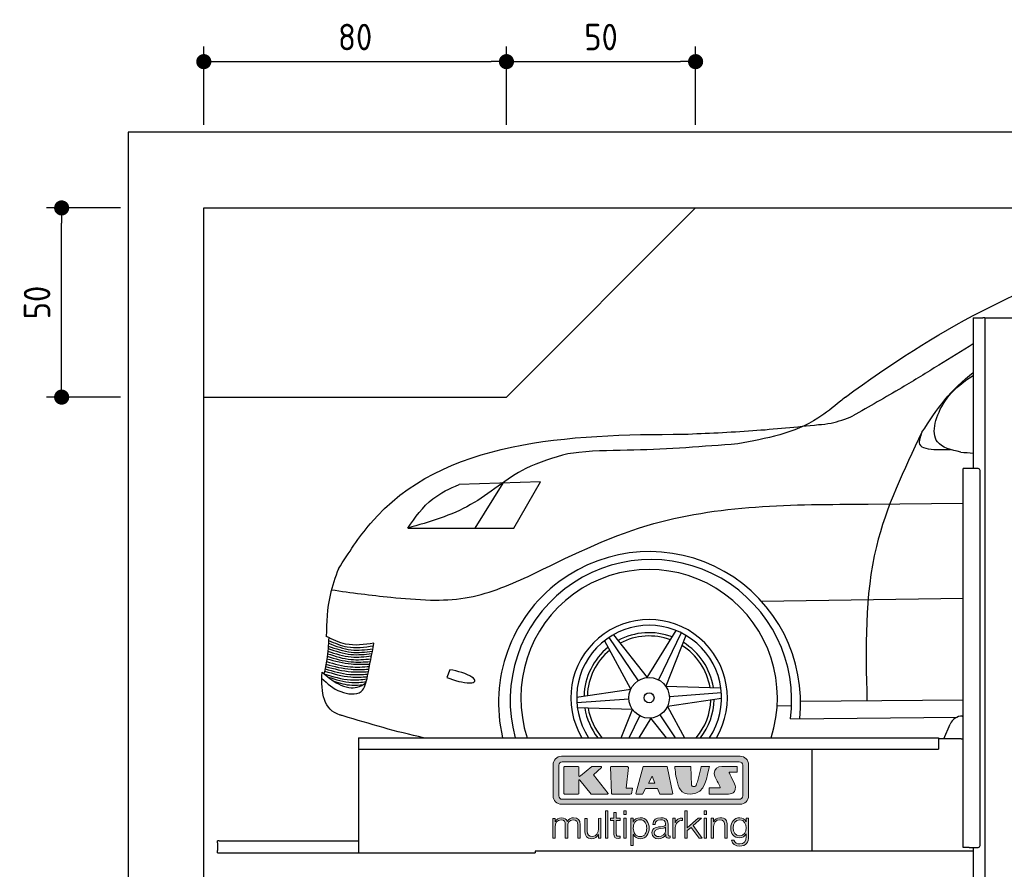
# Model space of a CAD drawing. Header units: millimetres. Extents: x -287 to 6264, y -393 to 3998.
# Tile 2 of 3: x -287 to 2316, y 1752 to 3998. Entities that reach past the tile are written whole.
import ezdxf

# ---------------------------------------------------------------- set-up
doc = ezdxf.new("R2010")
doc.units = ezdxf.units.MM
for name, color, linetype in [('4', 3, 'Continuous'), ('5', 3, 'Continuous'), ('Car', 10, 'Continuous'), ('Logo', 7, 'Continuous')]:
    doc.layers.add(name, color=color, linetype=linetype)
doc.styles.get("Standard").update_dxf_attribs({"font": 'ISOCP.SHX'})
doc.dimstyles.new('GEN-ISO$0', dxfattribs={"dimscale": 20, "dimtxt": 3.5, "dimasz": 2, "dimexe": 2, "dimexo": 1, "dimgap": 1.5, "dimtad": 1, "dimdec": 1, "dimlfac": 0.1, "dimdsep": 46, "dimtxsty": 'Standard', "dimblk": 'PUNKT', "dimcen": 2, "dimclrd": 256, "dimclre": 256, "dimclrt": 2, "dimadec": 0, "dimazin": 0, "dimtp": 0.1, "dimtm": 0.1, "dimtfac": 0.71, "dimtdec": 1, "dimtmove": 2, "dimatfit": 3, "dimldrblk": 'PUNKT', "dimfxl": 0, "dimtolj": 1, "dimarcsym": 0})

# ---------------------------------------------------------------- blocks, each defined once
blk = doc.blocks.new('PUNKT')
at = {"layer": '4', "color": 0, "linetype": 'ByBlock'}
blk.add_line((-0.5, 0), (-1, 0), dxfattribs=at)
at = {"layer": '4', "color": 0, "linetype": 'ByBlock', "const_width": 0.5}
blk.add_lwpolyline([(-0.25, 0, 1), (0.25, 0, 1)], format="xyb", close=True, dxfattribs=at)
blk = doc.blocks.new('*D4')
at = {"layer": '5', "lineweight": -2}
for p, q in [((-20, 3500), (-215.7, 3500)), ((-175.7, 3040), (-175.7, 3460)), ((-20, 3000), (-215.7, 3000))]:
    blk.add_line(p, q, dxfattribs=at)
at = {"layer": 'DEFPOINTS', "color": 0}
for p in [(-175.7, 3500), (0, 3500), (0, 3000)]:
    blk.add_point(p, dxfattribs=at)
at = {"layer": '5', "lineweight": -2, "xscale": 40, "yscale": 40, "zscale": 40}
for p, rotation in [((-175.7, 3500), 90), ((-175.7, 3000), 270)]:
    blk.add_blockref('PUNKT', p, dxfattribs=dict(at, rotation=rotation))
at = {"layer": '5', "color": 2, "insert": (-240.7, 3250), "char_height": 70, "attachment_point": 5, "rotation": 90}
blk.add_mtext('\\A1;50', dxfattribs=at)
blk = doc.blocks.new('*D5')
at = {"layer": '5', "lineweight": -2}
for p, q in [((200, 3720), (200, 3926.7)), ((1000, 3720), (1000, 3926.7)), ((240, 3886.7), (960, 3886.7))]:
    blk.add_line(p, q, dxfattribs=at)
at = {"layer": 'DEFPOINTS', "color": 0}
for p in [(1000, 3886.7), (200, 3700), (1000, 3700)]:
    blk.add_point(p, dxfattribs=at)
at = {"layer": '5', "lineweight": -2, "xscale": 40, "yscale": 40, "zscale": 40, "rotation": 180}
blk.add_blockref('PUNKT', (200, 3886.7), dxfattribs=at)
at = {"layer": '5', "lineweight": -2, "xscale": 40, "yscale": 40, "zscale": 40}
blk.add_blockref('PUNKT', (1000, 3886.7), dxfattribs=at)
at = {"layer": '5', "color": 2, "insert": (600, 3951.7), "char_height": 70, "attachment_point": 5}
blk.add_mtext('\\A1;80', dxfattribs=at)
blk = doc.blocks.new('*D6')
at = {"layer": '5', "lineweight": -2}
for p, q in [((1000, 3720), (1000, 3926.7)), ((1500, 3720), (1500, 3926.7)), ((1040, 3886.7), (1460, 3886.7))]:
    blk.add_line(p, q, dxfattribs=at)
at = {"layer": 'DEFPOINTS', "color": 0}
for p in [(1500, 3886.7), (1000, 3700), (1500, 3700)]:
    blk.add_point(p, dxfattribs=at)
at = {"layer": '5', "lineweight": -2, "xscale": 40, "yscale": 40, "zscale": 40, "rotation": 180}
blk.add_blockref('PUNKT', (1000, 3886.7), dxfattribs=at)
at = {"layer": '5', "lineweight": -2, "xscale": 40, "yscale": 40, "zscale": 40}
blk.add_blockref('PUNKT', (1500, 3886.7), dxfattribs=at)
at = {"layer": '5', "color": 2, "insert": (1250, 3951.7), "char_height": 70, "attachment_point": 5}
blk.add_mtext('\\A1;50', dxfattribs=at)
blk = doc.blocks.new('KLAUS')
at = {"layer": 'Logo'}
h = blk.add_hatch(color=8, dxfattribs=at)
h.dxf.hatch_style = 2
edge = h.paths.add_edge_path()
edge.add_spline(control_points=[(3.6, 29.09), (2.88, 29.09), (2.3, 28.51), (2.3, 27.8), (2.3, 27.8), (2.3, 16.11), (2.3, 16.11), (2.3, 15.39), (2.88, 14.81), (3.6, 14.81), (3.6, 14.81), (71.16, 14.81), (71.16, 14.81), (71.88, 14.81), (72.46, 15.39), (72.46, 16.11), (72.46, 16.11), (72.46, 27.8), (72.46, 27.8), (72.46, 28.51), (71.88, 29.09), (71.16, 29.09), (71.16, 29.09), (3.6, 29.09), (3.6, 29.09), (3.6, 29.09), (3.6, 29.09), (3.6, 29.09)], knot_values=[0, 0, 0, 0, 1, 1, 1, 2, 2, 2, 3, 3, 3, 4, 4, 4, 5, 5, 5, 6, 6, 6, 7, 7, 7, 8, 8, 8, 9, 9, 9, 9], degree=3, periodic=0)
edge = h.paths.add_edge_path()
edge.add_spline(control_points=[(3.35, 31.23), (3.35, 31.23), (71.47, 31.23), (71.47, 31.23), (73.26, 31.23), (74.71, 29.77), (74.71, 27.99), (74.71, 27.99), (74.71, 16.17), (74.71, 16.17), (74.71, 14.38), (73.26, 12.93), (71.47, 12.93), (71.47, 12.93), (3.35, 12.93), (3.35, 12.93), (1.56, 12.93), (0.11, 14.38), (0.11, 16.17), (0.11, 16.17), (0.11, 27.99), (0.11, 27.99), (0.11, 29.77), (1.56, 31.23), (3.35, 31.23), (3.35, 31.23), (3.35, 31.23), (3.35, 31.23)], knot_values=[0, 0, 0, 0, 1, 1, 1, 2, 2, 2, 3, 3, 3, 4, 4, 4, 5, 5, 5, 6, 6, 6, 7, 7, 7, 8, 8, 8, 9, 9, 9, 9], degree=3, periodic=0)
h = blk.add_hatch(color=8, dxfattribs=at)
h.dxf.hatch_style = 2
edge = h.paths.add_edge_path()
edge.add_spline(control_points=[(4.5, 27.33), (4.5, 27.33), (9.7, 27.33), (9.7, 27.33), (9.84, 27.33), (9.96, 27.22), (9.96, 27.08), (9.96, 27.08), (9.96, 23.69), (9.96, 23.69), (9.96, 23.69), (9.94, 23.64), (10.04, 23.59), (10.14, 23.53), (10.2, 23.57), (10.2, 23.57), (10.2, 23.57), (10.51, 23.75), (10.51, 23.75), (10.51, 23.75), (14.94, 27.33), (14.94, 27.33), (14.94, 27.33), (18.41, 27.33), (18.41, 27.33), (18.41, 27.33), (18.49, 27.33), (18.56, 27.2), (18.65, 27.04), (18.53, 26.91), (18.53, 26.91), (18.53, 26.91), (15.49, 24.11), (15.49, 24.11), (15.49, 24.11), (21.14, 17.06), (21.14, 17.06), (21.14, 17.06), (21.13, 16.91), (21.13, 16.91), (21.08, 16.84), (20.99, 16.82), (20.99, 16.82), (20.99, 16.82), (14.7, 16.82), (14.7, 16.82), (14.7, 16.82), (10.26, 22.17), (10.26, 22.17), (10.26, 22.17), (10.19, 22.24), (10.08, 22.21), (9.97, 22.18), (9.96, 22.11), (9.96, 22.11), (9.96, 22.11), (9.96, 17.08), (9.96, 17.08), (9.96, 16.94), (9.84, 16.82), (9.7, 16.82), (9.7, 16.82), (4.5, 16.82), (4.5, 16.82), (4.36, 16.82), (4.25, 16.94), (4.25, 17.08), (4.25, 17.08), (4.25, 27.08), (4.25, 27.08), (4.25, 27.22), (4.36, 27.33), (4.5, 27.33), (4.5, 27.33), (4.5, 27.33), (4.5, 27.33)], knot_values=[0, 0, 0, 0, 1, 1, 1, 2, 2, 2, 3, 3, 3, 4, 4, 4, 5, 5, 5, 6, 6, 6, 7, 7, 7, 8, 8, 8, 9, 9, 9, 10, 10, 10, 11, 11, 11, 12, 12, 12, 13, 13, 13, 14, 14, 14, 15, 15, 15, 16, 16, 16, 17, 17, 17, 18, 18, 18, 19, 19, 19, 20, 20, 20, 21, 21, 21, 22, 22, 22, 23, 23, 23, 24, 24, 24, 25, 25, 25, 25], degree=3, periodic=0)
h = blk.add_hatch(color=8, dxfattribs=at)
h.dxf.hatch_style = 2
h.paths.add_polyline_path([(22.42, 17.06), (21.97, 27.15), (22.24, 27.33), (28.55, 27.33), (28.86, 26.97), (28.01, 19.08), (30.26, 19.07), (30.44, 18.95), (30.08, 16.95), (29.49, 16.82), (22.6, 16.82)])
h = blk.add_hatch(color=8, dxfattribs=at)
h.paths.add_polyline_path([(36.52, 21.01), (38.93, 21.01), (37.87, 23.57)])
h.paths.add_polyline_path([(34.52, 27.33), (43.65, 27.33), (45.76, 16.94), (45.57, 16.82), (40.83, 16.82), (39.89, 18.95), (35.42, 18.95), (34.27, 16.82), (31.78, 16.82), (31.66, 17)])
h = blk.add_hatch(color=8, dxfattribs=at)
h.dxf.hatch_style = 2
edge = h.paths.add_edge_path()
edge.add_spline(control_points=[(52.69, 27.32), (52.69, 27.32), (52.88, 20.14), (52.88, 20.14), (53.01, 19.89), (53.2, 19.77), (53.43, 19.71), (53.91, 19.59), (54.43, 19.57), (54.64, 20.03), (55.23, 21.34), (56.27, 25.45), (56.6, 27.33), (56.6, 27.33), (59.77, 27.33), (59.77, 27.33), (58.77, 23.9), (58.56, 16.82), (52.63, 16.76), (48.72, 16.72), (48.01, 19.35), (47.27, 22.24), (46.89, 23.68), (46.54, 27.33), (46.54, 27.33), (46.54, 27.33), (52.69, 27.32), (52.69, 27.32), (52.69, 27.32), (52.69, 27.32), (52.69, 27.32)], knot_values=[0, 0, 0, 0, 1, 1, 1, 2, 2, 2, 3, 3, 3, 4, 4, 4, 5, 5, 5, 6, 6, 6, 7, 7, 7, 8, 8, 8, 9, 9, 9, 10, 10, 10, 10], degree=3, periodic=0)
h = blk.add_hatch(color=8, dxfattribs=at)
h.dxf.hatch_style = 2
edge = h.paths.add_edge_path()
edge.add_spline(control_points=[(64.46, 27.33), (64.46, 27.33), (70.31, 27.33), (70.31, 27.33), (70.31, 26.52), (70.31, 26.02), (70.31, 25.12), (70.31, 25.12), (67.3, 25.12), (67.3, 25.12), (67.24, 25.04), (67.25, 25.11), (67.25, 24.91), (67.25, 24.88), (69.73, 20.38), (69.73, 19.57), (69.73, 16.4), (67.22, 16.81), (65.9, 16.82), (65.9, 16.82), (59.59, 16.82), (59.59, 16.82), (59.59, 17.76), (59.59, 18.23), (59.59, 19.14), (59.59, 19.14), (63.75, 19.14), (63.75, 19.14), (63.82, 19.22), (63.81, 19.11), (63.81, 19.31), (63.81, 20.32), (61.58, 23.06), (61.58, 24.63), (61.58, 26.33), (62.83, 27.34), (64.46, 27.33), (64.46, 27.33), (64.46, 27.33), (64.46, 27.33)], knot_values=[0, 0, 0, 0, 1, 1, 1, 2, 2, 2, 3, 3, 3, 4, 4, 4, 5, 5, 5, 6, 6, 6, 7, 7, 7, 8, 8, 8, 9, 9, 9, 10, 10, 10, 11, 11, 11, 12, 12, 12, 13, 13, 13, 13], degree=3, periodic=0)
h = blk.add_hatch(color=30, dxfattribs=at)
h.dxf.hatch_style = 2
edge = h.paths.add_edge_path()
edge.add_spline(control_points=[(0, 0), (0, 0), (0.92, 0), (0.92, 0), (0.92, 0), (0.92, 4.22), (0.92, 4.22), (0.94, 5.8), (1.58, 7), (3.18, 7), (4.35, 7), (4.77, 6.15), (4.76, 5.12), (4.76, 5.12), (4.76, 0), (4.76, 0), (4.76, 0), (5.68, 0), (5.68, 0), (5.68, 0), (5.68, 4.27), (5.68, 4.27), (5.68, 5.68), (6.14, 7), (7.73, 7), (9.05, 7), (9.52, 6.32), (9.52, 5.08), (9.52, 5.08), (9.52, 0), (9.52, 0), (9.52, 0), (10.44, 0), (10.44, 0), (10.44, 0), (10.44, 5.12), (10.44, 5.12), (10.44, 6.91), (9.59, 7.77), (7.94, 7.77), (6.94, 7.77), (5.99, 7.29), (5.54, 6.3), (5.26, 7.29), (4.36, 7.77), (3.37, 7.77), (2.17, 7.77), (1.38, 7.19), (0.89, 6.28), (0.89, 6.28), (0.85, 6.28), (0.85, 6.28), (0.85, 6.28), (0.85, 7.55), (0.85, 7.55), (0.85, 7.55), (0, 7.55), (0, 7.55), (0, 7.55), (0, 0), (0, 0), (0, 0), (0, 0), (0, 0)], knot_values=[0, 0, 0, 0, 1, 1, 1, 2, 2, 2, 3, 3, 3, 4, 4, 4, 5, 5, 5, 6, 6, 6, 7, 7, 7, 8, 8, 8, 9, 9, 9, 10, 10, 10, 11, 11, 11, 12, 12, 12, 13, 13, 13, 14, 14, 14, 15, 15, 15, 16, 16, 16, 17, 17, 17, 18, 18, 18, 19, 19, 19, 20, 20, 20, 21, 21, 21, 21], degree=3, periodic=0)
h = blk.add_hatch(color=30, dxfattribs=at)
h.dxf.hatch_style = 2
edge = h.paths.add_edge_path()
edge.add_spline(control_points=[(18.31, 7.55), (18.31, 7.55), (17.39, 7.55), (17.39, 7.55), (17.39, 7.55), (17.39, 3.59), (17.39, 3.59), (17.39, 2.05), (16.7, 0.56), (15.12, 0.56), (13.66, 0.56), (13.15, 1.27), (13.1, 2.64), (13.1, 2.64), (13.1, 7.55), (13.1, 7.55), (13.1, 7.55), (12.18, 7.55), (12.18, 7.55), (12.18, 7.55), (12.18, 2.65), (12.18, 2.65), (12.18, 0.89), (12.93, -0.22), (14.83, -0.22), (15.96, -0.22), (16.95, 0.35), (17.44, 1.36), (17.44, 1.36), (17.47, 1.36), (17.47, 1.36), (17.47, 1.36), (17.47, 0), (17.47, 0), (17.47, 0), (18.31, 0), (18.31, 0), (18.31, 0), (18.31, 7.55), (18.31, 7.55), (18.31, 7.55), (18.31, 7.55), (18.31, 7.55)], knot_values=[0, 0, 0, 0, 1, 1, 1, 2, 2, 2, 3, 3, 3, 4, 4, 4, 5, 5, 5, 6, 6, 6, 7, 7, 7, 8, 8, 8, 9, 9, 9, 10, 10, 10, 11, 11, 11, 12, 12, 12, 13, 13, 13, 14, 14, 14, 14], degree=3, periodic=0)
h = blk.add_hatch(color=30, dxfattribs=at)
h.dxf.hatch_style = 2
h.paths.add_polyline_path([(20.07, 0), (20.99, 0), (20.99, 10.45), (20.07, 10.45)])
h = blk.add_hatch(color=30, dxfattribs=at)
h.dxf.hatch_style = 2
edge = h.paths.add_edge_path()
edge.add_spline(control_points=[(24.22, 9.82), (24.22, 9.82), (23.3, 9.82), (23.3, 9.82), (23.3, 9.82), (23.3, 7.55), (23.3, 7.55), (23.3, 7.55), (21.98, 7.55), (21.98, 7.55), (21.98, 7.55), (21.98, 6.78), (21.98, 6.78), (21.98, 6.78), (23.3, 6.78), (23.3, 6.78), (23.3, 6.78), (23.3, 1.61), (23.3, 1.61), (23.28, 0.32), (23.71, -0.09), (24.94, -0.09), (25.22, -0.09), (25.48, -0.06), (25.76, -0.06), (25.76, -0.06), (25.76, 0.73), (25.76, 0.73), (25.5, 0.7), (25.23, 0.69), (24.97, 0.69), (24.31, 0.73), (24.22, 1.08), (24.22, 1.68), (24.22, 1.68), (24.22, 6.78), (24.22, 6.78), (24.22, 6.78), (25.76, 6.78), (25.76, 6.78), (25.76, 6.78), (25.76, 7.55), (25.76, 7.55), (25.76, 7.55), (24.22, 7.55), (24.22, 7.55), (24.22, 7.55), (24.22, 9.82), (24.22, 9.82), (24.22, 9.82), (24.22, 9.82), (24.22, 9.82)], knot_values=[0, 0, 0, 0, 1, 1, 1, 2, 2, 2, 3, 3, 3, 4, 4, 4, 5, 5, 5, 6, 6, 6, 7, 7, 7, 8, 8, 8, 9, 9, 9, 10, 10, 10, 11, 11, 11, 12, 12, 12, 13, 13, 13, 14, 14, 14, 15, 15, 15, 16, 16, 16, 17, 17, 17, 17], degree=3, periodic=0)
h = blk.add_hatch(color=30, dxfattribs=at)
h.paths.add_polyline_path([(27.1, 0), (28.03, 0), (28.03, 7.55), (27.1, 7.55)])
h.paths.add_polyline_path([(27.1, 8.98), (28.03, 8.98), (28.03, 10.45), (27.1, 10.45)])
h = blk.add_hatch(color=30, dxfattribs=at)
edge = h.paths.add_edge_path()
edge.add_spline(control_points=[(35.84, 3.78), (35.84, 2.21), (35.12, 0.56), (33.37, 0.56), (31.4, 0.56), (30.72, 2.21), (30.72, 3.78), (30.72, 5.49), (31.33, 7), (33.37, 7), (35.12, 7), (35.84, 5.34), (35.84, 3.78), (35.84, 3.78), (35.84, 3.78), (35.84, 3.78)], knot_values=[0, 0, 0, 0, 1, 1, 1, 2, 2, 2, 3, 3, 3, 4, 4, 4, 5, 5, 5, 5], degree=3, periodic=0)
edge = h.paths.add_edge_path()
edge.add_spline(control_points=[(29.79, -2.8), (29.79, -2.8), (30.72, -2.8), (30.72, -2.8), (30.72, -2.8), (30.72, 1.43), (30.72, 1.43), (30.72, 1.43), (30.74, 1.43), (30.74, 1.43), (31.14, 0.35), (32.24, -0.22), (33.37, -0.22), (35.66, -0.22), (36.76, 1.64), (36.76, 3.78), (36.76, 5.91), (35.66, 7.77), (33.37, 7.77), (32.15, 7.77), (31.1, 7.14), (30.67, 6.12), (30.67, 6.12), (30.64, 6.12), (30.64, 6.12), (30.64, 6.12), (30.64, 7.55), (30.64, 7.55), (30.64, 7.55), (29.79, 7.55), (29.79, 7.55), (29.79, 7.55), (29.79, -2.8), (29.79, -2.8), (29.79, -2.8), (29.79, -2.8), (29.79, -2.8)], knot_values=[0, 0, 0, 0, 1, 1, 1, 2, 2, 2, 3, 3, 3, 4, 4, 4, 5, 5, 5, 6, 6, 6, 7, 7, 7, 8, 8, 8, 9, 9, 9, 10, 10, 10, 11, 11, 11, 12, 12, 12, 12], degree=3, periodic=0)
h = blk.add_hatch(color=30, dxfattribs=at)
edge = h.paths.add_edge_path()
edge.add_spline(control_points=[(43.03, 2.93), (43.04, 1.45), (41.8, 0.56), (40.39, 0.56), (39.53, 0.56), (38.71, 1.13), (38.71, 2.05), (38.71, 3.53), (40.66, 3.51), (42.22, 3.79), (42.47, 3.84), (42.88, 3.91), (43, 4.13), (43, 4.13), (43.03, 4.13), (43.03, 4.13), (43.03, 4.13), (43.03, 2.93), (43.03, 2.93), (43.03, 2.93), (43.03, 2.93), (43.03, 2.93)], knot_values=[0, 0, 0, 0, 1, 1, 1, 2, 2, 2, 3, 3, 3, 4, 4, 4, 5, 5, 5, 6, 6, 6, 7, 7, 7, 7], degree=3, periodic=0)
edge = h.paths.add_edge_path()
edge.add_spline(control_points=[(39.03, 5.24), (39.06, 6.47), (39.91, 7), (41.05, 7), (42.14, 7), (43.03, 6.69), (43.03, 5.45), (43.03, 4.61), (42.6, 4.51), (41.84, 4.42), (39.85, 4.19), (37.79, 4.11), (37.79, 1.99), (37.79, 0.47), (38.93, -0.22), (40.32, -0.22), (41.77, -0.22), (42.43, 0.34), (43.07, 1.32), (43.07, 1.32), (43.1, 1.32), (43.1, 1.32), (43.1, 0.53), (43.25, 0), (44.19, 0), (44.43, 0), (44.58, 0.01), (44.79, 0.06), (44.79, 0.06), (44.79, 0.83), (44.79, 0.83), (44.71, 0.81), (44.6, 0.78), (44.49, 0.78), (44.13, 0.78), (43.95, 0.98), (43.95, 1.33), (43.95, 1.33), (43.95, 5.34), (43.95, 5.34), (43.95, 7.36), (42.5, 7.77), (41.17, 7.77), (39.44, 7.77), (38.2, 7.01), (38.11, 5.24), (38.11, 5.24), (39.03, 5.24), (39.03, 5.24), (39.03, 5.24), (39.03, 5.24), (39.03, 5.24)], knot_values=[0, 0, 0, 0, 1, 1, 1, 2, 2, 2, 3, 3, 3, 4, 4, 4, 5, 5, 5, 6, 6, 6, 7, 7, 7, 8, 8, 8, 9, 9, 9, 10, 10, 10, 11, 11, 11, 12, 12, 12, 13, 13, 13, 14, 14, 14, 15, 15, 15, 16, 16, 16, 17, 17, 17, 17], degree=3, periodic=0)
h = blk.add_hatch(color=30, dxfattribs=at)
h.dxf.hatch_style = 2
edge = h.paths.add_edge_path()
edge.add_spline(control_points=[(45.79, 0), (45.79, 0), (46.71, 0), (46.71, 0), (46.71, 0), (46.71, 4.03), (46.71, 4.03), (46.71, 5.59), (47.85, 6.82), (49.52, 6.73), (49.52, 6.73), (49.52, 7.66), (49.52, 7.66), (48.16, 7.72), (47.14, 7), (46.67, 5.78), (46.67, 5.78), (46.64, 5.78), (46.64, 5.78), (46.64, 5.78), (46.64, 7.55), (46.64, 7.55), (46.64, 7.55), (45.79, 7.55), (45.79, 7.55), (45.79, 7.55), (45.79, 0), (45.79, 0), (45.79, 0), (45.79, 0), (45.79, 0)], knot_values=[0, 0, 0, 0, 1, 1, 1, 2, 2, 2, 3, 3, 3, 4, 4, 4, 5, 5, 5, 6, 6, 6, 7, 7, 7, 8, 8, 8, 9, 9, 9, 10, 10, 10, 10], degree=3, periodic=0)
h = blk.add_hatch(color=30, dxfattribs=at)
h.dxf.hatch_style = 2
h.paths.add_polyline_path([(50.4, 0), (51.32, 0), (51.32, 2.87), (52.82, 4.11), (55.8, 0), (56.96, 0), (53.52, 4.76), (56.74, 7.55), (55.51, 7.55), (51.32, 3.89), (51.32, 10.45), (50.4, 10.45)])
h = blk.add_hatch(color=30, dxfattribs=at)
h.paths.add_polyline_path([(57.74, 0), (58.66, 0), (58.66, 7.55), (57.74, 7.55)])
h.paths.add_polyline_path([(57.74, 8.98), (58.66, 8.98), (58.66, 10.45), (57.74, 10.45)])
h = blk.add_hatch(color=30, dxfattribs=at)
h.dxf.hatch_style = 2
edge = h.paths.add_edge_path()
edge.add_spline(control_points=[(60.41, 0), (60.41, 0), (61.33, 0), (61.33, 0), (61.33, 0), (61.33, 4.41), (61.33, 4.41), (61.36, 5.89), (62.24, 7), (63.7, 7), (65.2, 7), (65.62, 6.02), (65.62, 4.71), (65.62, 4.71), (65.62, 0), (65.62, 0), (65.62, 0), (66.54, 0), (66.54, 0), (66.54, 0), (66.54, 4.86), (66.54, 4.86), (66.54, 6.66), (65.9, 7.77), (63.78, 7.77), (62.71, 7.77), (61.7, 7.16), (61.36, 6.25), (61.36, 6.25), (61.33, 6.25), (61.33, 6.25), (61.33, 6.25), (61.33, 7.55), (61.33, 7.55), (61.33, 7.55), (60.41, 7.55), (60.41, 7.55), (60.41, 7.55), (60.41, 0), (60.41, 0), (60.41, 0), (60.41, 0), (60.41, 0)], knot_values=[0, 0, 0, 0, 1, 1, 1, 2, 2, 2, 3, 3, 3, 4, 4, 4, 5, 5, 5, 6, 6, 6, 7, 7, 7, 8, 8, 8, 9, 9, 9, 10, 10, 10, 11, 11, 11, 12, 12, 12, 13, 13, 13, 14, 14, 14, 14], degree=3, periodic=0)
h = blk.add_hatch(color=30, dxfattribs=at)
edge = h.paths.add_edge_path()
edge.add_spline(control_points=[(71.32, 0.86), (69.62, 0.86), (68.83, 2.34), (68.83, 3.86), (68.83, 5.43), (69.56, 7), (71.32, 7), (73.06, 7), (73.75, 5.34), (73.75, 3.86), (73.75, 2.33), (72.91, 0.86), (71.32, 0.86), (71.32, 0.86), (71.32, 0.86), (71.32, 0.86)], knot_values=[0, 0, 0, 0, 1, 1, 1, 2, 2, 2, 3, 3, 3, 4, 4, 4, 5, 5, 5, 5], degree=3, periodic=0)
edge = h.paths.add_edge_path()
edge.add_spline(control_points=[(74.67, 7.55), (74.67, 7.55), (73.75, 7.55), (73.75, 7.55), (73.75, 7.55), (73.75, 6.25), (73.75, 6.25), (73.75, 6.25), (73.72, 6.25), (73.72, 6.25), (73.35, 7.09), (72.41, 7.77), (71.32, 7.77), (69.13, 7.77), (67.9, 6.05), (67.9, 3.97), (67.9, 1.82), (68.9, 0.09), (71.32, 0.09), (72.4, 0.09), (73.29, 0.72), (73.72, 1.64), (73.72, 1.64), (73.75, 1.64), (73.75, 1.64), (73.75, 1.64), (73.75, 0.61), (73.75, 0.61), (73.75, -1.23), (73.01, -2.24), (71.32, -2.24), (70.29, -2.24), (69.31, -1.85), (69.1, -0.73), (69.1, -0.73), (68.18, -0.73), (68.18, -0.73), (68.31, -2.34), (69.81, -3.02), (71.32, -3.02), (73.79, -3.02), (74.65, -1.64), (74.67, 0.61), (74.67, 0.61), (74.67, 7.55), (74.67, 7.55), (74.67, 7.55), (74.67, 7.55), (74.67, 7.55)], knot_values=[0, 0, 0, 0, 1, 1, 1, 2, 2, 2, 3, 3, 3, 4, 4, 4, 5, 5, 5, 6, 6, 6, 7, 7, 7, 8, 8, 8, 9, 9, 9, 10, 10, 10, 11, 11, 11, 12, 12, 12, 13, 13, 13, 14, 14, 14, 15, 15, 15, 16, 16, 16, 16], degree=3, periodic=0)
at = {"layer": 'Logo', "lineweight": 0}
for points in [[(22.42, 17.06), (21.97, 27.15), (22.24, 27.33), (28.55, 27.33), (28.86, 26.97), (28.01, 19.08), (30.26, 19.07), (30.44, 18.95), (30.08, 16.95), (29.49, 16.82), (22.6, 16.82), (22.42, 17.06), (22.42, 17.06)], [(34.52, 27.33), (43.65, 27.33), (45.76, 16.94), (45.57, 16.82), (40.83, 16.82), (39.89, 18.95), (35.42, 18.95), (34.27, 16.82), (31.78, 16.82), (31.66, 17), (34.52, 27.33), (34.52, 27.33)], [(36.52, 21.01), (38.93, 21.01), (37.87, 23.57), (36.52, 21.01), (36.52, 21.01)], [(20.07, 0), (20.99, 0), (20.99, 10.45), (20.07, 10.45), (20.07, 0), (20.07, 0)], [(27.1, 8.98), (28.03, 8.98), (28.03, 10.45), (27.1, 10.45), (27.1, 8.98), (27.1, 8.98)], [(27.1, 0), (28.03, 0), (28.03, 7.55), (27.1, 7.55), (27.1, 0), (27.1, 0)], [(50.4, 0), (51.32, 0), (51.32, 2.87), (52.82, 4.11), (55.8, 0), (56.96, 0), (53.52, 4.76), (56.74, 7.55), (55.51, 7.55), (51.32, 3.89), (51.32, 10.45), (50.4, 10.45), (50.4, 0), (50.4, 0)], [(57.74, 8.98), (58.66, 8.98), (58.66, 10.45), (57.74, 10.45), (57.74, 8.98), (57.74, 8.98)], [(57.74, 0), (58.66, 0), (58.66, 7.55), (57.74, 7.55), (57.74, 0), (57.74, 0)]]:
    blk.add_lwpolyline(points, dxfattribs=at)
for points, knots in [([(3.35, 31.23), (3.35, 31.23), (71.47, 31.23), (71.47, 31.23), (73.26, 31.23), (74.71, 29.77), (74.71, 27.99), (74.71, 27.99), (74.71, 16.17), (74.71, 16.17), (74.71, 14.38), (73.26, 12.93), (71.47, 12.93), (71.47, 12.93), (3.35, 12.93), (3.35, 12.93), (1.56, 12.93), (0.11, 14.38), (0.11, 16.17), (0.11, 16.17), (0.11, 27.99), (0.11, 27.99), (0.11, 29.77), (1.56, 31.23), (3.35, 31.23), (3.35, 31.23), (3.35, 31.23), (3.35, 31.23)], [0, 0, 0, 0, 1, 1, 1, 2, 2, 2, 3, 3, 3, 4, 4, 4, 5, 5, 5, 6, 6, 6, 7, 7, 7, 8, 8, 8, 9, 9, 9, 9]), ([(3.6, 29.09), (2.88, 29.09), (2.3, 28.51), (2.3, 27.8), (2.3, 27.8), (2.3, 16.11), (2.3, 16.11), (2.3, 15.39), (2.88, 14.81), (3.6, 14.81), (3.6, 14.81), (71.16, 14.81), (71.16, 14.81), (71.88, 14.81), (72.46, 15.39), (72.46, 16.11), (72.46, 16.11), (72.46, 27.8), (72.46, 27.8), (72.46, 28.51), (71.88, 29.09), (71.16, 29.09), (71.16, 29.09), (3.6, 29.09), (3.6, 29.09), (3.6, 29.09), (3.6, 29.09), (3.6, 29.09)], [0, 0, 0, 0, 1, 1, 1, 2, 2, 2, 3, 3, 3, 4, 4, 4, 5, 5, 5, 6, 6, 6, 7, 7, 7, 8, 8, 8, 9, 9, 9, 9]), ([(4.5, 27.33), (4.5, 27.33), (9.7, 27.33), (9.7, 27.33), (9.84, 27.33), (9.96, 27.22), (9.96, 27.08), (9.96, 27.08), (9.96, 23.69), (9.96, 23.69), (9.96, 23.69), (9.94, 23.64), (10.04, 23.59), (10.14, 23.53), (10.2, 23.57), (10.2, 23.57), (10.2, 23.57), (10.51, 23.75), (10.51, 23.75), (10.51, 23.75), (14.94, 27.33), (14.94, 27.33), (14.94, 27.33), (18.41, 27.33), (18.41, 27.33), (18.41, 27.33), (18.49, 27.33), (18.56, 27.2), (18.65, 27.04), (18.53, 26.91), (18.53, 26.91), (18.53, 26.91), (15.49, 24.11), (15.49, 24.11), (15.49, 24.11), (21.14, 17.06), (21.14, 17.06), (21.14, 17.06), (21.13, 16.91), (21.13, 16.91), (21.08, 16.84), (20.99, 16.82), (20.99, 16.82), (20.99, 16.82), (14.7, 16.82), (14.7, 16.82), (14.7, 16.82), (10.26, 22.17), (10.26, 22.17), (10.26, 22.17), (10.19, 22.24), (10.08, 22.21), (9.97, 22.18), (9.96, 22.11), (9.96, 22.11), (9.96, 22.11), (9.96, 17.08), (9.96, 17.08), (9.96, 16.94), (9.84, 16.82), (9.7, 16.82), (9.7, 16.82), (4.5, 16.82), (4.5, 16.82), (4.36, 16.82), (4.25, 16.94), (4.25, 17.08), (4.25, 17.08), (4.25, 27.08), (4.25, 27.08), (4.25, 27.22), (4.36, 27.33), (4.5, 27.33), (4.5, 27.33), (4.5, 27.33), (4.5, 27.33)], [0, 0, 0, 0, 1, 1, 1, 2, 2, 2, 3, 3, 3, 4, 4, 4, 5, 5, 5, 6, 6, 6, 7, 7, 7, 8, 8, 8, 9, 9, 9, 10, 10, 10, 11, 11, 11, 12, 12, 12, 13, 13, 13, 14, 14, 14, 15, 15, 15, 16, 16, 16, 17, 17, 17, 18, 18, 18, 19, 19, 19, 20, 20, 20, 21, 21, 21, 22, 22, 22, 23, 23, 23, 24, 24, 24, 25, 25, 25, 25]), ([(52.69, 27.32), (52.69, 27.32), (52.88, 20.14), (52.88, 20.14), (53.01, 19.89), (53.2, 19.77), (53.43, 19.71), (53.91, 19.59), (54.43, 19.57), (54.64, 20.03), (55.23, 21.34), (56.27, 25.45), (56.6, 27.33), (56.6, 27.33), (59.77, 27.33), (59.77, 27.33), (58.77, 23.9), (58.56, 16.82), (52.63, 16.76), (48.72, 16.72), (48.01, 19.35), (47.27, 22.24), (46.89, 23.68), (46.54, 27.33), (46.54, 27.33), (46.54, 27.33), (52.69, 27.32), (52.69, 27.32), (52.69, 27.32), (52.69, 27.32), (52.69, 27.32)], [0, 0, 0, 0, 1, 1, 1, 2, 2, 2, 3, 3, 3, 4, 4, 4, 5, 5, 5, 6, 6, 6, 7, 7, 7, 8, 8, 8, 9, 9, 9, 10, 10, 10, 10]), ([(64.46, 27.33), (64.46, 27.33), (70.31, 27.33), (70.31, 27.33), (70.31, 26.52), (70.31, 26.02), (70.31, 25.12), (70.31, 25.12), (67.3, 25.12), (67.3, 25.12), (67.24, 25.04), (67.25, 25.11), (67.25, 24.91), (67.25, 24.88), (69.73, 20.38), (69.73, 19.57), (69.73, 16.4), (67.22, 16.81), (65.9, 16.82), (65.9, 16.82), (59.59, 16.82), (59.59, 16.82), (59.59, 17.76), (59.59, 18.23), (59.59, 19.14), (59.59, 19.14), (63.75, 19.14), (63.75, 19.14), (63.82, 19.22), (63.81, 19.11), (63.81, 19.31), (63.81, 20.32), (61.58, 23.06), (61.58, 24.63), (61.58, 26.33), (62.83, 27.34), (64.46, 27.33), (64.46, 27.33), (64.46, 27.33), (64.46, 27.33)], [0, 0, 0, 0, 1, 1, 1, 2, 2, 2, 3, 3, 3, 4, 4, 4, 5, 5, 5, 6, 6, 6, 7, 7, 7, 8, 8, 8, 9, 9, 9, 10, 10, 10, 11, 11, 11, 12, 12, 12, 13, 13, 13, 13]), ([(0, 0), (0, 0), (0.92, 0), (0.92, 0), (0.92, 0), (0.92, 4.22), (0.92, 4.22), (0.94, 5.8), (1.58, 7), (3.18, 7), (4.35, 7), (4.77, 6.15), (4.76, 5.12), (4.76, 5.12), (4.76, 0), (4.76, 0), (4.76, 0), (5.68, 0), (5.68, 0), (5.68, 0), (5.68, 4.27), (5.68, 4.27), (5.68, 5.68), (6.14, 7), (7.73, 7), (9.05, 7), (9.52, 6.32), (9.52, 5.08), (9.52, 5.08), (9.52, 0), (9.52, 0), (9.52, 0), (10.44, 0), (10.44, 0), (10.44, 0), (10.44, 5.12), (10.44, 5.12), (10.44, 6.91), (9.59, 7.77), (7.94, 7.77), (6.94, 7.77), (5.99, 7.29), (5.54, 6.3), (5.26, 7.29), (4.36, 7.77), (3.37, 7.77), (2.17, 7.77), (1.38, 7.19), (0.89, 6.28), (0.89, 6.28), (0.85, 6.28), (0.85, 6.28), (0.85, 6.28), (0.85, 7.55), (0.85, 7.55), (0.85, 7.55), (0, 7.55), (0, 7.55), (0, 7.55), (0, 0), (0, 0), (0, 0), (0, 0), (0, 0)], [0, 0, 0, 0, 1, 1, 1, 2, 2, 2, 3, 3, 3, 4, 4, 4, 5, 5, 5, 6, 6, 6, 7, 7, 7, 8, 8, 8, 9, 9, 9, 10, 10, 10, 11, 11, 11, 12, 12, 12, 13, 13, 13, 14, 14, 14, 15, 15, 15, 16, 16, 16, 17, 17, 17, 18, 18, 18, 19, 19, 19, 20, 20, 20, 21, 21, 21, 21]), ([(18.31, 7.55), (18.31, 7.55), (17.39, 7.55), (17.39, 7.55), (17.39, 7.55), (17.39, 3.59), (17.39, 3.59), (17.39, 2.05), (16.7, 0.56), (15.12, 0.56), (13.66, 0.56), (13.15, 1.27), (13.1, 2.64), (13.1, 2.64), (13.1, 7.55), (13.1, 7.55), (13.1, 7.55), (12.18, 7.55), (12.18, 7.55), (12.18, 7.55), (12.18, 2.65), (12.18, 2.65), (12.18, 0.89), (12.93, -0.22), (14.83, -0.22), (15.96, -0.22), (16.95, 0.35), (17.44, 1.36), (17.44, 1.36), (17.47, 1.36), (17.47, 1.36), (17.47, 1.36), (17.47, 0), (17.47, 0), (17.47, 0), (18.31, 0), (18.31, 0), (18.31, 0), (18.31, 7.55), (18.31, 7.55), (18.31, 7.55), (18.31, 7.55), (18.31, 7.55)], [0, 0, 0, 0, 1, 1, 1, 2, 2, 2, 3, 3, 3, 4, 4, 4, 5, 5, 5, 6, 6, 6, 7, 7, 7, 8, 8, 8, 9, 9, 9, 10, 10, 10, 11, 11, 11, 12, 12, 12, 13, 13, 13, 14, 14, 14, 14]), ([(24.22, 9.82), (24.22, 9.82), (23.3, 9.82), (23.3, 9.82), (23.3, 9.82), (23.3, 7.55), (23.3, 7.55), (23.3, 7.55), (21.98, 7.55), (21.98, 7.55), (21.98, 7.55), (21.98, 6.78), (21.98, 6.78), (21.98, 6.78), (23.3, 6.78), (23.3, 6.78), (23.3, 6.78), (23.3, 1.61), (23.3, 1.61), (23.28, 0.32), (23.71, -0.09), (24.94, -0.09), (25.22, -0.09), (25.48, -0.06), (25.76, -0.06), (25.76, -0.06), (25.76, 0.73), (25.76, 0.73), (25.5, 0.7), (25.23, 0.69), (24.97, 0.69), (24.31, 0.73), (24.22, 1.08), (24.22, 1.68), (24.22, 1.68), (24.22, 6.78), (24.22, 6.78), (24.22, 6.78), (25.76, 6.78), (25.76, 6.78), (25.76, 6.78), (25.76, 7.55), (25.76, 7.55), (25.76, 7.55), (24.22, 7.55), (24.22, 7.55), (24.22, 7.55), (24.22, 9.82), (24.22, 9.82), (24.22, 9.82), (24.22, 9.82), (24.22, 9.82)], [0, 0, 0, 0, 1, 1, 1, 2, 2, 2, 3, 3, 3, 4, 4, 4, 5, 5, 5, 6, 6, 6, 7, 7, 7, 8, 8, 8, 9, 9, 9, 10, 10, 10, 11, 11, 11, 12, 12, 12, 13, 13, 13, 14, 14, 14, 15, 15, 15, 16, 16, 16, 17, 17, 17, 17]), ([(29.79, -2.8), (29.79, -2.8), (30.72, -2.8), (30.72, -2.8), (30.72, -2.8), (30.72, 1.43), (30.72, 1.43), (30.72, 1.43), (30.74, 1.43), (30.74, 1.43), (31.14, 0.35), (32.24, -0.22), (33.37, -0.22), (35.66, -0.22), (36.76, 1.64), (36.76, 3.78), (36.76, 5.91), (35.66, 7.77), (33.37, 7.77), (32.15, 7.77), (31.1, 7.14), (30.67, 6.12), (30.67, 6.12), (30.64, 6.12), (30.64, 6.12), (30.64, 6.12), (30.64, 7.55), (30.64, 7.55), (30.64, 7.55), (29.79, 7.55), (29.79, 7.55), (29.79, 7.55), (29.79, -2.8), (29.79, -2.8), (29.79, -2.8), (29.79, -2.8), (29.79, -2.8)], [0, 0, 0, 0, 1, 1, 1, 2, 2, 2, 3, 3, 3, 4, 4, 4, 5, 5, 5, 6, 6, 6, 7, 7, 7, 8, 8, 8, 9, 9, 9, 10, 10, 10, 11, 11, 11, 12, 12, 12, 12]), ([(39.03, 5.24), (39.06, 6.47), (39.91, 7), (41.05, 7), (42.14, 7), (43.03, 6.69), (43.03, 5.45), (43.03, 4.61), (42.6, 4.51), (41.84, 4.42), (39.85, 4.19), (37.79, 4.11), (37.79, 1.99), (37.79, 0.47), (38.93, -0.22), (40.32, -0.22), (41.77, -0.22), (42.43, 0.34), (43.07, 1.32), (43.07, 1.32), (43.1, 1.32), (43.1, 1.32), (43.1, 0.53), (43.25, 0), (44.19, 0), (44.43, 0), (44.58, 0.01), (44.79, 0.06), (44.79, 0.06), (44.79, 0.83), (44.79, 0.83), (44.71, 0.81), (44.6, 0.78), (44.49, 0.78), (44.13, 0.78), (43.95, 0.98), (43.95, 1.33), (43.95, 1.33), (43.95, 5.34), (43.95, 5.34), (43.95, 7.36), (42.5, 7.77), (41.17, 7.77), (39.44, 7.77), (38.2, 7.01), (38.11, 5.24), (38.11, 5.24), (39.03, 5.24), (39.03, 5.24), (39.03, 5.24), (39.03, 5.24), (39.03, 5.24)], [0, 0, 0, 0, 1, 1, 1, 2, 2, 2, 3, 3, 3, 4, 4, 4, 5, 5, 5, 6, 6, 6, 7, 7, 7, 8, 8, 8, 9, 9, 9, 10, 10, 10, 11, 11, 11, 12, 12, 12, 13, 13, 13, 14, 14, 14, 15, 15, 15, 16, 16, 16, 17, 17, 17, 17]), ([(45.79, 0), (45.79, 0), (46.71, 0), (46.71, 0), (46.71, 0), (46.71, 4.03), (46.71, 4.03), (46.71, 5.59), (47.85, 6.82), (49.52, 6.73), (49.52, 6.73), (49.52, 7.66), (49.52, 7.66), (48.16, 7.72), (47.14, 7), (46.67, 5.78), (46.67, 5.78), (46.64, 5.78), (46.64, 5.78), (46.64, 5.78), (46.64, 7.55), (46.64, 7.55), (46.64, 7.55), (45.79, 7.55), (45.79, 7.55), (45.79, 7.55), (45.79, 0), (45.79, 0), (45.79, 0), (45.79, 0), (45.79, 0)], [0, 0, 0, 0, 1, 1, 1, 2, 2, 2, 3, 3, 3, 4, 4, 4, 5, 5, 5, 6, 6, 6, 7, 7, 7, 8, 8, 8, 9, 9, 9, 10, 10, 10, 10]), ([(60.41, 0), (60.41, 0), (61.33, 0), (61.33, 0), (61.33, 0), (61.33, 4.41), (61.33, 4.41), (61.36, 5.89), (62.24, 7), (63.7, 7), (65.2, 7), (65.62, 6.02), (65.62, 4.71), (65.62, 4.71), (65.62, 0), (65.62, 0), (65.62, 0), (66.54, 0), (66.54, 0), (66.54, 0), (66.54, 4.86), (66.54, 4.86), (66.54, 6.66), (65.9, 7.77), (63.78, 7.77), (62.71, 7.77), (61.7, 7.16), (61.36, 6.25), (61.36, 6.25), (61.33, 6.25), (61.33, 6.25), (61.33, 6.25), (61.33, 7.55), (61.33, 7.55), (61.33, 7.55), (60.41, 7.55), (60.41, 7.55), (60.41, 7.55), (60.41, 0), (60.41, 0), (60.41, 0), (60.41, 0), (60.41, 0)], [0, 0, 0, 0, 1, 1, 1, 2, 2, 2, 3, 3, 3, 4, 4, 4, 5, 5, 5, 6, 6, 6, 7, 7, 7, 8, 8, 8, 9, 9, 9, 10, 10, 10, 11, 11, 11, 12, 12, 12, 13, 13, 13, 14, 14, 14, 14]), ([(74.67, 7.55), (74.67, 7.55), (73.75, 7.55), (73.75, 7.55), (73.75, 7.55), (73.75, 6.25), (73.75, 6.25), (73.75, 6.25), (73.72, 6.25), (73.72, 6.25), (73.35, 7.09), (72.41, 7.77), (71.32, 7.77), (69.13, 7.77), (67.9, 6.05), (67.9, 3.97), (67.9, 1.82), (68.9, 0.09), (71.32, 0.09), (72.4, 0.09), (73.29, 0.72), (73.72, 1.64), (73.72, 1.64), (73.75, 1.64), (73.75, 1.64), (73.75, 1.64), (73.75, 0.61), (73.75, 0.61), (73.75, -1.23), (73.01, -2.24), (71.32, -2.24), (70.29, -2.24), (69.31, -1.85), (69.1, -0.73), (69.1, -0.73), (68.18, -0.73), (68.18, -0.73), (68.31, -2.34), (69.81, -3.02), (71.32, -3.02), (73.79, -3.02), (74.65, -1.64), (74.67, 0.61), (74.67, 0.61), (74.67, 7.55), (74.67, 7.55), (74.67, 7.55), (74.67, 7.55), (74.67, 7.55)], [0, 0, 0, 0, 1, 1, 1, 2, 2, 2, 3, 3, 3, 4, 4, 4, 5, 5, 5, 6, 6, 6, 7, 7, 7, 8, 8, 8, 9, 9, 9, 10, 10, 10, 11, 11, 11, 12, 12, 12, 13, 13, 13, 14, 14, 14, 15, 15, 15, 16, 16, 16, 16]), ([(35.84, 3.78), (35.84, 2.21), (35.12, 0.56), (33.37, 0.56), (31.4, 0.56), (30.72, 2.21), (30.72, 3.78), (30.72, 5.49), (31.33, 7), (33.37, 7), (35.12, 7), (35.84, 5.34), (35.84, 3.78), (35.84, 3.78), (35.84, 3.78), (35.84, 3.78)], [0, 0, 0, 0, 1, 1, 1, 2, 2, 2, 3, 3, 3, 4, 4, 4, 5, 5, 5, 5]), ([(43.03, 2.93), (43.04, 1.45), (41.8, 0.56), (40.39, 0.56), (39.53, 0.56), (38.71, 1.13), (38.71, 2.05), (38.71, 3.53), (40.66, 3.51), (42.22, 3.79), (42.47, 3.84), (42.88, 3.91), (43, 4.13), (43, 4.13), (43.03, 4.13), (43.03, 4.13), (43.03, 4.13), (43.03, 2.93), (43.03, 2.93), (43.03, 2.93), (43.03, 2.93), (43.03, 2.93)], [0, 0, 0, 0, 1, 1, 1, 2, 2, 2, 3, 3, 3, 4, 4, 4, 5, 5, 5, 6, 6, 6, 7, 7, 7, 7]), ([(71.32, 0.86), (69.62, 0.86), (68.83, 2.34), (68.83, 3.86), (68.83, 5.43), (69.56, 7), (71.32, 7), (73.06, 7), (73.75, 5.34), (73.75, 3.86), (73.75, 2.33), (72.91, 0.86), (71.32, 0.86), (71.32, 0.86), (71.32, 0.86), (71.32, 0.86)], [0, 0, 0, 0, 1, 1, 1, 2, 2, 2, 3, 3, 3, 4, 4, 4, 5, 5, 5, 5])]:
    blk.add_open_spline(points, degree=3, knots=knots, dxfattribs=at)

msp = doc.modelspace()

# ---------------------------------------------------------------- linework, layer by layer
for p, q in [((1000, 3000), (1500, 3500)), ((2234.07, 3210), (2244.07, 3210)), ((2234.07, 3210), (2234.07, 2811)), ((2244.07, 3210), (2259.07, 3210)), ((2264.07, 3210), (2259.07, 3210)), ((2264.07, 3210), (2274.07, 3210)), ((2264.07, 3210), (2264.07, 378.78)), ((2274.07, 3210), (2464.07, 3210)), ((200, 3000), (1000, 3000)), ((2223.07, 2811), (2207.07, 2811)), ((2207.07, 1861), (2207.07, 2811)), ((2247.07, 2811), (2223.07, 2811)), ((2207.07, 1853), (2207.07, 2810)), ((2252.07, 1816), (2252.07, 2806)), ((2252.07, 1815), (2252.07, 2805)), ((2155.82, 2097), (2172.89, 2136.03)), ((2204.96, 2157), (2207.07, 2157)), ((608.57, 2100), (2142.07, 2100)), ((608.57, 2100), (608.57, 1796)), ((2142.07, 2100), (2142.07, 2070)), ((2202.07, 2097), (2142.07, 2097)), ((2202.07, 2097), (2207.07, 2097)), ((608.57, 2070), (2142.07, 2070)), ((1807.07, 2070), (1807.07, 1800)), ((2207.07, 1810), (2207.07, 1853)), ((2207.07, 1811), (2207.07, 1853)), ((236, 1822), (236, 1827)), ((241, 1827), (236, 1827)), ((236, 1822), (236, 1802)), ((241, 1827), (608.57, 1827)), ((236, 1796), (236, 1802)), ((236, 1796), (1076, 1796)), ((2234.07, 1800), (1076, 1800)), ((1076, 1800), (1076, 1796)), ((2223.07, 1810), (2207.07, 1810)), ((2223.07, 1810), (2247.07, 1810)), ((2234.07, 1810), (2234.07, 334.01))]:
    msp.add_line(p, q)
msp.add_lwpolyline([(5600, 100), (5600, 3700), (0, 3700), (0, -100), (5600, -100), (5698.53, -100), (5718.66, -52.06), (5691.11, 15.73), (5726.08, 49.63), (5711.24, 100), (200, 100), (200, 3500), (5400, 3500), (5400, 100)])
for centre, radius, start, end in [((2247.07, 2806), 5, 0, 90), ((2204.96, 2122), 35, 90, 156.37062), ((2247.07, 1815), 5, 270, 0)]:
    msp.add_arc(centre, radius, start, end)
at = {"layer": 'Car'}
for p, q in [((1090.44, 2775.97), (874.67, 2769.1)), ((990.11, 2772.78), (916.76, 2653.5)), ((1019.32, 2653.33), (1090.44, 2775.97)), ((1955.81, 2717.12), (2207.07, 2719.87)), ((739.08, 2653.8), (1019.32, 2653.33)), ((1673.76, 2460.99), (2207.07, 2468.39)), ((1282.81, 2372.18), (1372.39, 2258.93)), ((1372.39, 2258.93), (1448.91, 2382.96)), ((1461.42, 2377.37), (1401.5, 2253.23)), ((1474.32, 2370.41), (1421.04, 2236.2)), ((1328.38, 2228.17), (1259.23, 2356.45)), ((1270.33, 2364.48), (1347.87, 2250.52)), ((850.32, 2279.67), (842.74, 2259.29)), ((1185.51, 2207.21), (1328.38, 2228.17)), ((1421.04, 2236.2), (1566.71, 2231.95)), ((1568.12, 2218.32), (1430.66, 2208.14)), ((1185.94, 2192.55), (1323.4, 2202.73)), ((1568.55, 2203.66), (1425.68, 2182.7)), ((1777.47, 2196.62), (2207.07, 2200.35)), ((1333.02, 2174.67), (1187.35, 2178.92)), ((1303.38, 2100), (1333.02, 2174.67)), ((1447.25, 2100), (1406.19, 2160.34)), ((1425.68, 2182.7), (1470.26, 2100)), ((1715.51, 2184.84), (1753.65, 2184.38)), ((1324.74, 2100), (1352.56, 2157.64)), ((1381.67, 2151.94), (1349.63, 2100)), ((1422.76, 2100), (1381.67, 2151.94)), ((1750.64, 2149.44), (2191.28, 2154.22))]:
    msp.add_line(p, q, dxfattribs=at)
for radius in [53.7, 13.14]:
    msp.add_circle((1377.03, 2205.43), radius, dxfattribs=at)
for centre, radius, start, end in [((1378.25, 2192.54), 399.24, 353.84052, 193.40247), ((1381.9, 2198.82), 372.03, 352.37258, 195.40342), ((1377.03, 2205.43), 339.1, 341.88525, 198.11475), ((1377.03, 2205.43), 206.83, 329.35188, 210.64812), ((1377.03, 2205.43), 191.53, 326.59932, 213.40068), ((1377.03, 2205.43), 172.01, 69.06177, 118.45325), ((1377.03, 2205.43), 163.32, 69.63982, 117.9215), ((1377.03, 2205.43), 163.32, 9.63982, 57.9215), ((1377.03, 2205.43), 172.01, 9.06177, 58.45325), ((1377.03, 2205.43), 172.01, 129.06177, 178.45325), ((1377.03, 2205.43), 163.32, 129.63982, 177.9215), ((1377.03, 2205.43), 163.32, 319.79296, 357.9215), ((1377.03, 2205.43), 172.01, 322.19619, 358.45325), ((1377.03, 2205.43), 172.01, 189.06177, 217.80381), ((1377.03, 2205.43), 163.32, 189.63982, 220.20704)]:
    msp.add_arc(centre, radius, start, end, dxfattribs=at)
msp.add_ellipse((869.61, 2262.83), major_axis=(-46.92, 13.25), ratio=0.2554369, start_param=1.0349486, end_param=5.2067747, dxfattribs=at)
for points, knots in [([(1896.19, 2999.73), (2134.93, 3178.04), (2759.81, 3506.87), (3510.53, 3464.26), (3974.25, 3437.95)], [1425.6080414, 1425.6080414, 1425.6080414, 1425.6080414, 2257.1272885, 3600.5866465, 3600.5866465, 3600.5866465, 3600.5866465]), ([(2098.33, 2907.13), (2117.37, 2936.6), (2155.62, 2995.79), (2206.5, 3043.28), (2234.07, 3065.11)], [0, 0, 0, 0, 104.6133483, 210.1142242, 210.1142242, 210.1142242, 210.1142242]), ([(2200.72, 2854.69), (2175.85, 2860.6), (2110.71, 2876.1), (2150.7, 2999), (2206.07, 3040.21), (2234.07, 3057.4)], [0, 0, 0, 0, 67.0215341, 175.5937667, 276.6805226, 276.6805226, 276.6805226, 276.6805226]), ([(556.02, 2546.55), (582.91, 2588.24), (776.64, 2888.61), (1168.04, 2901.11), (1468.64, 2902.04)], [0, 0, 0, 0, 146.3907851, 1054.5069617, 1054.5069617, 1054.5069617, 1054.5069617]), ([(556.02, 2546.55), (547.64, 2523.55), (526.7, 2466.01), (524.7, 2404.69), (523.87, 2367.8)], [0, 0, 0, 0, 73.016764, 182.6761843, 182.6761843, 182.6761843, 182.6761843]), ([(568.1, 2157.7), (565.39, 2158.36), (517.86, 2169.94), (509.37, 2217.64), (512.87, 2273.25)], [0, 0, 0, 0, 8.2830933, 145.1062842, 145.1062842, 145.1062842, 145.1062842])]:
    msp.add_open_spline(points, degree=3, knots=knots, dxfattribs=at)
for points in [[(2234.07, 3141), (2203.64, 3122.53), (2173.39, 3103.7), (2143.17, 3084.78)], [(2137.88, 2861.45), (2149.72, 2861.58), (2161.55, 2861.71), (2173.38, 2861.84)], [(2200.72, 2854.69), (2211.84, 2853.8), (2222.95, 2852.91), (2234.07, 2852.03)], [(780.91, 2100), (709.35, 2115.17), (638.72, 2136.43), (568.1, 2157.7)]]:
    msp.add_open_spline(points, degree=3, dxfattribs=at)
for points in [[(2143.17, 3084.78), (2045.04, 3024.99), (1915.23, 2950.25)], [(1896.19, 2999.73), (1882.72, 2989.01), (1823.41, 2944.2), (1611.38, 2876.61)], [(1824.67, 2927.31), (1857.92, 2931.38), (1915.23, 2950.25)], [(1468.64, 2902.04), (1651.07, 2911.53), (1824.67, 2927.31)], [(2098.33, 2907.13), (1977.92, 2605.45), (1952.84, 2198.14)], [(2098.33, 2907.13), (2091.71, 2875.87), (2137.88, 2861.45)], [(1611.38, 2876.61), (1337.06, 2859.99), (1191.37, 2853.91), (1162.28, 2850.35)], [(1162.28, 2850.35), (1051.15, 2811.26), (905.37, 2715.83), (739.08, 2653.8)], [(739.08, 2653.8), (805.04, 2731.14), (874.67, 2769.1)], [(1057.42, 2525.83), (1372.07, 2660.58), (1955.81, 2717.12)], [(799.29, 2463.06), (890.83, 2469.26), (1057.42, 2525.83)], [(537.42, 2490.84), (694.19, 2471.17), (799.29, 2463.06)], [(530.52, 2364.48), (525.16, 2306.8), (517.72, 2269.15)], [(649.71, 2349.55), (574.9, 2347.32), (523.87, 2367.8)], [(529.57, 2349.57), (589.59, 2332.07), (646.85, 2334.77)], [(530.06, 2357.15), (579.09, 2340.02), (648.43, 2342.92)], [(632.92, 2263.01), (649.71, 2349.55)], [(527.17, 2321.92), (589.21, 2306.62), (641.73, 2308.38)], [(527.88, 2328.67), (589.75, 2313.35), (643.27, 2316.34)], [(528.52, 2335.78), (588.99, 2319.92), (644.46, 2322.47)], [(529.04, 2342.27), (589.91, 2325.82), (645.67, 2328.72)], [(522.93, 2294.01), (589.28, 2280.72), (636.44, 2281.15)], [(524.22, 2301.06), (587.87, 2287.32), (637.79, 2288.07)], [(525.42, 2308.47), (589.7, 2294.78), (639.03, 2294.48)], [(526.33, 2315.01), (589.47, 2300.47), (640.31, 2301.08)], [(512.87, 2273.25), (555.68, 2242.04), (583.65, 2232.45), (605.75, 2233.22), (628.62, 2244.5)], [(517.72, 2269.15), (587.69, 2252.92), (631.29, 2255.22)], [(519.25, 2276.17), (588.51, 2260.36), (632.54, 2261.15)], [(520.47, 2281.85), (585.66, 2267.31), (633.87, 2267.89)], [(521.73, 2287.94), (589.83, 2274.39), (635.17, 2274.59)], [(512.18, 2256.78), (562.07, 2221.68), (615.59, 2221.83), (632.92, 2263.01)], [(528.53, 2260.27), (591.09, 2246), (629.49, 2247.66)], [(543.36, 2249.38), (591.22, 2238.72), (622.01, 2240.47)]]:
    msp.add_spline(points, degree=3, dxfattribs=at)

# ---------------------------------------------------------------- block references
at = {"layer": 'Logo', "xscale": 6.929133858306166, "yscale": 6.929133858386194, "zscale": 6.929133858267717, "rotation": 0.01107024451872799}
msp.add_blockref('KLAUS', (1122.52, 1834.47), dxfattribs=at)

# ---------------------------------------------------------------- dimensions: what is measured, and where the dimension line sits
at = {"layer": '5'}
for base, p1, p2, picture, middle in [((1000, 3886.65), (200, 3700), (1000, 3700), '*D5', (600, 3951.65)), ((1500, 3886.65), (1000, 3700), (1500, 3700), '*D6', (1250, 3951.65))]:
    dim = msp.add_linear_dim(base=base, p1=p1, p2=p2, dimstyle='GEN-ISO$0', override={"dimlfac": 0.1}, dxfattribs=at)
    dim.commit()
    dim.dimension.update_dxf_attribs({"geometry": picture, "text_midpoint": middle})
dim = msp.add_linear_dim(base=(-175.68, 3500), p1=(0, 3000), p2=(0, 3500), angle=90, dimstyle='GEN-ISO$0', override={"dimlfac": 0.1}, dxfattribs=at)
dim.commit()
dim.dimension.update_dxf_attribs({"geometry": '*D4', "text_midpoint": (-240.68, 3250)})

doc.saveas('drawing.dxf')
